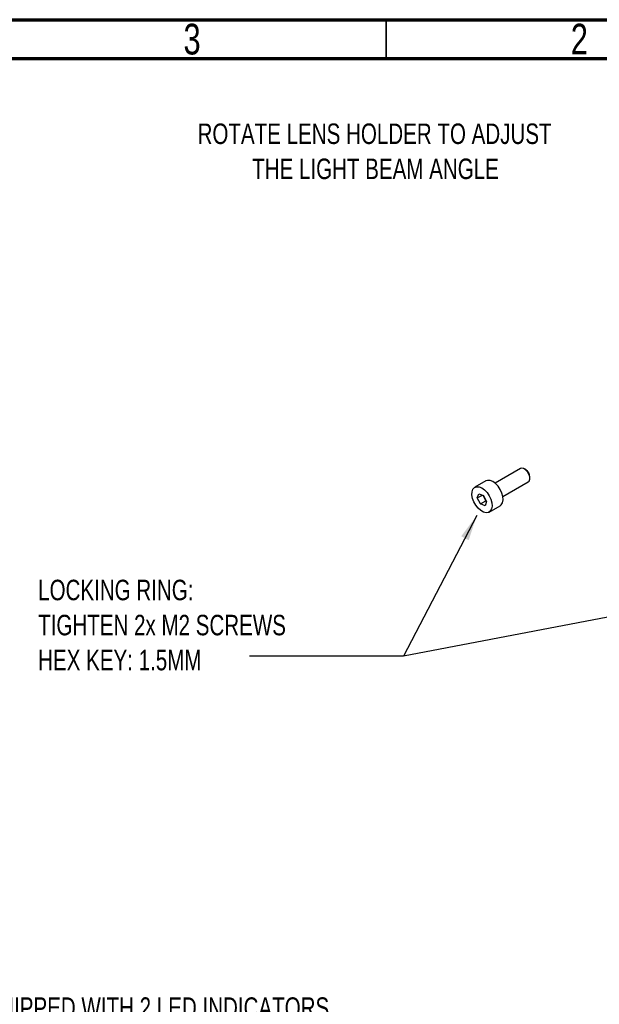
# Model space of a CAD drawing. Header units: millimetres. Extents: x 15 to 415, y 5 to 292.
# Tile 29 of 34: x 268 to 343, y 165 to 292. Entities that reach past the tile are written whole.
import ezdxf

# ---------------------------------------------------------------- set-up
doc = ezdxf.new("R2010")
doc.units = ezdxf.units.MM
doc.layers.add('THICCC', color=7, linetype='Continuous', lineweight=35)
doc.styles.add('SLDTEXTSTYLE0', font='TXT', dxfattribs={"width": 0.75})
doc.dimstyles.new('SLDDIMSTYLE6', dxfattribs={"dimtxt": 0.18, "dimasz": 3.302, "dimexe": 0, "dimexo": 0.0625, "dimgap": 0, "dimtad": 0, "dimtih": 1, "dimtoh": 1, "dimdec": 0, "dimrnd": 1e-09, "dimzin": 0, "dimdsep": 46, "dimtxsty": 'Standard', "dimsah": 1, "dimcen": 0.09, "dimadec": 0, "dimazin": 0, "dimtfac": 3.302, "dimtdec": 0, "dimtofl": 0, "dimtmove": 0, "dimatfit": 3, "dimfxl": 1, "dimfrac": 2, "dimtolj": 1, "dimtzin": 0, "dimarcsym": 0})

# ---------------------------------------------------------------- blocks, each defined once
blk = doc.blocks.new('SW_NOTE_0')
at = {"layer": 'THICCC', "color": 0, "char_height": 2.6458, "attachment_point": 2, "style": 'SLDTEXTSTYLE0'}
for s, insert in [('ROTATE LENS HOLDER TO ADJUST', (27.2, 3.41)), ('THE LIGHT BEAM ANGLE', (27.32, -1.12))]:
    blk.add_mtext(s, dxfattribs=dict(at, insert=insert))
blk = doc.blocks.new('SW_NOTE_0_7')
at = {"color": 0, "linetype": 'Continuous', "lineweight": 0}
blk.add_line((-89.71, 0), (0, 0), dxfattribs=at)
blk.add_line((-89.71, 0), (0, 0), dxfattribs=at)
at = {"color": 0, "linetype": 'Continuous', "lineweight": 0, "attachment_point": 1, "style": 'SLDTEXTSTYLE0'}
for s, insert, char_height in [('THE PRODUCT IS EQUIPPED WITH 2 LED INDICATORS', (-90.19, 30.62), 2.6458), ('%%d', (-90.19, 21.57), 2.646), ('ON: SIGNIFIES THAT THE POWER IS CONNECTED,', (-80.19, 21.57), 2.6458), ('BUT THE LEDS REMAIN INACTIVE SOLEY WITH', (-80.19, 17.04), 2.6458), ('THIS INDICATOR.', (-80.19, 12.51), 2.6458), ('%%d', (-90.19, 7.98), 2.646), ('STR: INDICATES THAT THE LEDS ARE ACTIVELY', (-80.19, 7.98), 2.6458), ('SWITCHED ON.', (-80.19, 3.45), 2.6458)]:
    blk.add_mtext(s, dxfattribs=dict(at, insert=insert, char_height=char_height))
blk = doc.blocks.new('SW_NOTE_0_8')
at = {"layer": 'THICCC', "color": 0, "char_height": 2.6458, "attachment_point": 1, "style": 'SLDTEXTSTYLE0'}
for s, insert in [('LOCKING RING:', (-27.28, 9.86)), ('TIGHTEN 2x M2 SCREWS', (-27.28, 5.33)), ('HEX KEY: 1.5MM', (-27.28, 0.81))]:
    blk.add_mtext(s, dxfattribs=dict(at, insert=insert))

msp = doc.modelspace()

# ---------------------------------------------------------------- linework, layer by layer
at = {"color": 7, "linetype": 'Continuous', "lineweight": 70}
for p, q in [((15, 292), (415, 292)), ((20, 287), (410, 287))]:
    msp.add_line(p, q, dxfattribs=at)
at = {"color": 7, "linetype": 'Continuous', "lineweight": 35}
msp.add_line((315, 287), (315, 292), dxfattribs=at)
at = {"color": 7, "linetype": 'Continuous', "lineweight": 25}
for p, q in [((332.36827, 234.02383), (329.08084, 232.1265)), ((333.0452, 233.87207), (332.86852, 233.97415)), ((333.57525, 232.74962), (333.57525, 232.95367)), ((327.87752, 232.41342), (326.46331, 231.59721)), ((330.08057, 230.39429), (333.36801, 232.29162)), ((326.78507, 230.21963), (326.9941, 230.76374)), ((326.78507, 230.21963), (327.43996, 230.59759)), ((327.17903, 229.45081), (326.78507, 230.21963)), ((326.9941, 230.76374), (327.59709, 230.53904)), ((327.88614, 229.85891), (327.52359, 230.56643)), ((327.59709, 230.53904), (327.99106, 229.77022)), ((327.17903, 229.45081), (327.88614, 229.85891)), ((327.78203, 229.22611), (327.17903, 229.45081)), ((327.99106, 229.77022), (327.78203, 229.22611)), ((327.95964, 229.83152), (327.88614, 229.85891)), ((328.31282, 228.39263), (329.72703, 229.20884))]:
    msp.add_line(p, q, dxfattribs=at)
at = {"color": 7, "linetype": 'Continuous', "lineweight": 25, "flags": 128}
for points in [[(333.36801, 232.29162), (333.48789, 232.40684), (333.56903, 232.64512), (333.55551, 232.95263), (333.44915, 233.28784), (333.26433, 233.60548), (333.026, 233.86265), (332.76635, 234.02461), (332.52045, 234.06949), (332.36827, 234.02383)], [(328.22964, 228.35258), (327.92824, 228.3072), (327.58677, 228.38699), (327.23056, 228.58603), (326.88603, 228.88956), (326.57874, 229.27508), (326.33147, 229.71398), (326.16257, 230.17372), (326.08455, 230.62019), (326.10321, 231.0203), (326.21716, 231.34436), (326.41795, 231.56833), (326.69069, 231.67561), (327.01515, 231.65825), (327.36727, 231.51752), (327.72093, 231.26387), (328.0499, 230.91611), (328.32979, 230.50002), (328.53983, 230.04648), (328.66446, 229.58911), (328.69441, 229.16184), (328.62749, 228.79636), (328.46864, 228.51976), (328.22964, 228.35258)], [(329.72703, 229.20884), (329.88285, 229.33597), (330.0417, 229.61256), (330.10863, 229.97805), (330.07867, 230.40532), (329.95405, 230.86268), (329.744, 231.31623), (329.46412, 231.73231), (329.13514, 232.08007), (328.78148, 232.33373), (328.42936, 232.47445), (328.1049, 232.49182), (327.87752, 232.41342)]]:
    msp.add_lwpolyline(points, dxfattribs=at)
at = {"color": 7, "linetype": 'Continuous', "lineweight": 25}
msp.add_arc((332.4487, 232.91564), 1.12719, 1.9333916, 58.0489816, dxfattribs=at)

# ---------------------------------------------------------------- block references
at = {"color": 7, "linetype": 'Continuous', "lineweight": 0}
msp.add_blockref('SW_NOTE_0_7', (328.26749, 135.09343), dxfattribs=at)
at = {"layer": 'THICCC'}
for name, p in [('SW_NOTE_0', (286.32431, 275.18029)), ('SW_NOTE_0_8', (297.36682, 209.79735))]:
    msp.add_blockref(name, p, dxfattribs=at)

# ---------------------------------------------------------------- texts
at = {"color": 7, "linetype": 'Continuous', "lineweight": 0, "char_height": 3.96875, "attachment_point": 2, "style": 'SLDTEXTSTYLE0'}
for s, insert in [('3', (289.96004, 291.47584)), ('2', (339.96004, 291.47584))]:
    msp.add_mtext(s, dxfattribs=dict(at, insert=insert))

# ---------------------------------------------------------------- leaders
at = {"layer": 'THICCC'}
for points in [[(326.71581, 227.94668), (317.25956, 209.79735), (297.36682, 209.79735)], [(349.83182, 216.00044), (317.25956, 209.79735), (297.36682, 209.79735)]]:
    msp.add_leader(points, dimstyle='SLDDIMSTYLE6', dxfattribs=at)

doc.saveas('drawing.dxf')
